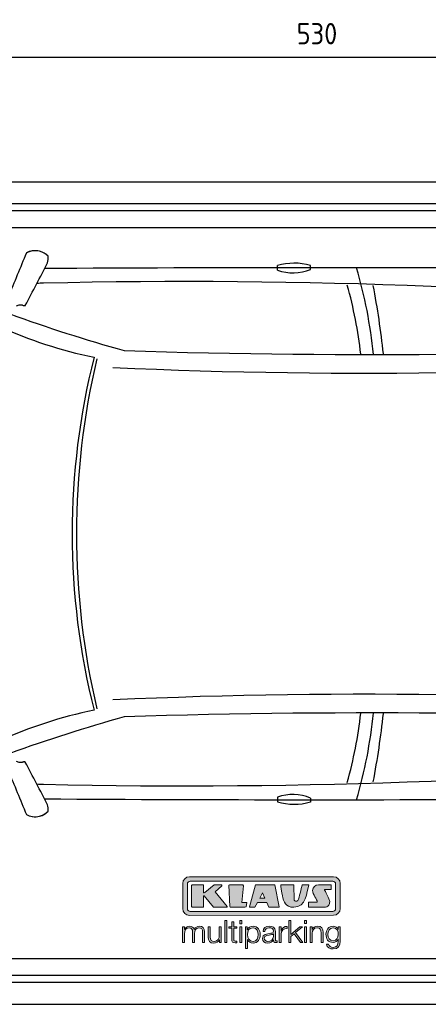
# Model space of a CAD drawing. Header units: millimetres. Extents: x 705 to 7297, y 2478 to 5770.
# Tile 2 of 3: x 2647 to 3988, y 2537 to 5770. Entities that reach past the tile are written whole.
import ezdxf

# ---------------------------------------------------------------- set-up
doc = ezdxf.new("R2010")
doc.units = ezdxf.units.MM
doc.layers.get('0').update_dxf_attribs({"lineweight": 25})
for name, color, linetype, lineweight in [('4', 3, 'Continuous', 25), ('AM_0', 7, 'Continuous', 25), ('Car', 10, 'Continuous', 25)]:
    doc.layers.add(name, color=color, linetype=linetype, lineweight=lineweight)
doc.layers.add('Logo', color=7, linetype='Continuous')
doc.styles.get("Standard").update_dxf_attribs({"font": 'ISOCP.SHX'})
doc.dimstyles.new('GEN-ISO$0', dxfattribs={"dimscale": 20, "dimtxt": 3.5, "dimasz": 2, "dimexe": 2, "dimexo": 1, "dimgap": 1.5, "dimtad": 1, "dimdec": 1, "dimlfac": 0.1, "dimdsep": 46, "dimtxsty": 'Standard', "dimblk": 'PUNKT', "dimcen": 2, "dimclrd": 256, "dimclre": 256, "dimclrt": 2, "dimadec": 0, "dimazin": 0, "dimtp": 0.1, "dimtm": 0.1, "dimtfac": 0.71, "dimtdec": 1, "dimtmove": 2, "dimatfit": 3, "dimldrblk": 'PUNKT', "dimfxl": 1, "dimtolj": 1, "dimarcsym": 0})

# ---------------------------------------------------------------- blocks, each defined once
blk = doc.blocks.new('PUNKT')
at = {"layer": '4', "color": 0, "linetype": 'ByBlock'}
blk.add_line((-0.5, 0), (-1, 0), dxfattribs=at)
at = {"layer": '4', "color": 0, "linetype": 'ByBlock', "const_width": 0.5}
blk.add_lwpolyline([(-0.25, 0, 1), (0.25, 0, 1)], format="xyb", close=True, dxfattribs=at)
blk = doc.blocks.new('*D5')
at = {"layer": '4', "lineweight": -2, "transparency": 16777216}
for p, q in [((972.8, 5207.3), (972.8, 5686.9)), ((6272.8, 5207.3), (6272.8, 5686.9)), ((1012.8, 5646.9), (6232.8, 5646.9))]:
    blk.add_line(p, q, dxfattribs=at)
at = {"layer": 'DEFPOINTS', "color": 0, "transparency": 16777216}
for p in [(6272.8, 5646.9), (972.8, 5187.3), (6272.8, 5187.3)]:
    blk.add_point(p, dxfattribs=at)
at = {"layer": '4', "lineweight": -2, "transparency": 16777216, "xscale": 40, "yscale": 40, "zscale": 40, "rotation": 180}
blk.add_blockref('PUNKT', (972.8, 5646.9), dxfattribs=at)
at = {"layer": '4', "lineweight": -2, "transparency": 16777216, "xscale": 40, "yscale": 40, "zscale": 40}
blk.add_blockref('PUNKT', (6272.8, 5646.9), dxfattribs=at)
at = {"layer": '4', "color": 2, "transparency": 16777216, "insert": (3622.8, 5723.9), "char_height": 70, "attachment_point": 5}
blk.add_mtext('\\A1;530', dxfattribs=at)
blk = doc.blocks.new('KLAUS')
at = {"layer": 'Logo', "true_color": 0x7b7b7a}
h = blk.add_hatch(color=8, dxfattribs=at)
h.dxf.hatch_style = 2
edge = h.paths.add_edge_path()
edge.add_spline(control_points=[(3.6, 29.09), (2.88, 29.09), (2.3, 28.51), (2.3, 27.8), (2.3, 27.8), (2.3, 16.11), (2.3, 16.11), (2.3, 15.39), (2.88, 14.81), (3.6, 14.81), (3.6, 14.81), (71.16, 14.81), (71.16, 14.81), (71.88, 14.81), (72.46, 15.39), (72.46, 16.11), (72.46, 16.11), (72.46, 27.8), (72.46, 27.8), (72.46, 28.51), (71.88, 29.09), (71.16, 29.09), (71.16, 29.09), (3.6, 29.09), (3.6, 29.09), (3.6, 29.09), (3.6, 29.09), (3.6, 29.09)], knot_values=[0, 0, 0, 0, 1, 1, 1, 2, 2, 2, 3, 3, 3, 4, 4, 4, 5, 5, 5, 6, 6, 6, 7, 7, 7, 8, 8, 8, 9, 9, 9, 9], degree=3, periodic=0)
edge = h.paths.add_edge_path()
edge.add_spline(control_points=[(3.35, 31.23), (3.35, 31.23), (71.47, 31.23), (71.47, 31.23), (73.26, 31.23), (74.71, 29.77), (74.71, 27.99), (74.71, 27.99), (74.71, 16.17), (74.71, 16.17), (74.71, 14.38), (73.26, 12.93), (71.47, 12.93), (71.47, 12.93), (3.35, 12.93), (3.35, 12.93), (1.56, 12.93), (0.11, 14.38), (0.11, 16.17), (0.11, 16.17), (0.11, 27.99), (0.11, 27.99), (0.11, 29.77), (1.56, 31.23), (3.35, 31.23), (3.35, 31.23), (3.35, 31.23), (3.35, 31.23)], knot_values=[0, 0, 0, 0, 1, 1, 1, 2, 2, 2, 3, 3, 3, 4, 4, 4, 5, 5, 5, 6, 6, 6, 7, 7, 7, 8, 8, 8, 9, 9, 9, 9], degree=3, periodic=0)
h = blk.add_hatch(color=8, dxfattribs=at)
h.dxf.hatch_style = 2
edge = h.paths.add_edge_path()
edge.add_spline(control_points=[(4.5, 27.33), (4.5, 27.33), (9.7, 27.33), (9.7, 27.33), (9.84, 27.33), (9.96, 27.22), (9.96, 27.08), (9.96, 27.08), (9.96, 23.69), (9.96, 23.69), (9.96, 23.69), (9.94, 23.64), (10.04, 23.59), (10.14, 23.53), (10.2, 23.57), (10.2, 23.57), (10.2, 23.57), (10.51, 23.75), (10.51, 23.75), (10.51, 23.75), (14.94, 27.33), (14.94, 27.33), (14.94, 27.33), (18.41, 27.33), (18.41, 27.33), (18.41, 27.33), (18.49, 27.33), (18.56, 27.2), (18.65, 27.04), (18.53, 26.91), (18.53, 26.91), (18.53, 26.91), (15.49, 24.11), (15.49, 24.11), (15.49, 24.11), (21.14, 17.06), (21.14, 17.06), (21.14, 17.06), (21.13, 16.91), (21.13, 16.91), (21.08, 16.84), (20.99, 16.82), (20.99, 16.82), (20.99, 16.82), (14.7, 16.82), (14.7, 16.82), (14.7, 16.82), (10.26, 22.17), (10.26, 22.17), (10.26, 22.17), (10.19, 22.24), (10.08, 22.21), (9.97, 22.18), (9.96, 22.11), (9.96, 22.11), (9.96, 22.11), (9.96, 17.08), (9.96, 17.08), (9.96, 16.94), (9.84, 16.82), (9.7, 16.82), (9.7, 16.82), (4.5, 16.82), (4.5, 16.82), (4.36, 16.82), (4.25, 16.94), (4.25, 17.08), (4.25, 17.08), (4.25, 27.08), (4.25, 27.08), (4.25, 27.22), (4.36, 27.33), (4.5, 27.33), (4.5, 27.33), (4.5, 27.33), (4.5, 27.33)], knot_values=[0, 0, 0, 0, 1, 1, 1, 2, 2, 2, 3, 3, 3, 4, 4, 4, 5, 5, 5, 6, 6, 6, 7, 7, 7, 8, 8, 8, 9, 9, 9, 10, 10, 10, 11, 11, 11, 12, 12, 12, 13, 13, 13, 14, 14, 14, 15, 15, 15, 16, 16, 16, 17, 17, 17, 18, 18, 18, 19, 19, 19, 20, 20, 20, 21, 21, 21, 22, 22, 22, 23, 23, 23, 24, 24, 24, 25, 25, 25, 25], degree=3, periodic=0)
h = blk.add_hatch(color=8, dxfattribs=at)
h.dxf.hatch_style = 2
h.paths.add_polyline_path([(22.42, 17.06), (21.97, 27.15), (22.24, 27.33), (28.55, 27.33), (28.86, 26.97), (28.01, 19.08), (30.26, 19.07), (30.44, 18.95), (30.08, 16.95), (29.49, 16.82), (22.6, 16.82)])
h = blk.add_hatch(color=8, dxfattribs=at)
h.paths.add_polyline_path([(36.52, 21.01), (38.93, 21.01), (37.87, 23.57)])
h.paths.add_polyline_path([(34.52, 27.33), (43.65, 27.33), (45.76, 16.94), (45.57, 16.82), (40.83, 16.82), (39.89, 18.95), (35.42, 18.95), (34.27, 16.82), (31.78, 16.82), (31.66, 17)])
h = blk.add_hatch(color=8, dxfattribs=at)
h.dxf.hatch_style = 2
edge = h.paths.add_edge_path()
edge.add_spline(control_points=[(52.69, 27.32), (52.69, 27.32), (52.88, 20.14), (52.88, 20.14), (53.01, 19.89), (53.2, 19.77), (53.43, 19.71), (53.91, 19.59), (54.43, 19.57), (54.64, 20.03), (55.23, 21.34), (56.27, 25.45), (56.6, 27.33), (56.6, 27.33), (59.77, 27.33), (59.77, 27.33), (58.77, 23.9), (58.56, 16.82), (52.63, 16.76), (48.72, 16.72), (48.01, 19.35), (47.27, 22.24), (46.89, 23.68), (46.54, 27.33), (46.54, 27.33), (46.54, 27.33), (52.69, 27.32), (52.69, 27.32), (52.69, 27.32), (52.69, 27.32), (52.69, 27.32)], knot_values=[0, 0, 0, 0, 1, 1, 1, 2, 2, 2, 3, 3, 3, 4, 4, 4, 5, 5, 5, 6, 6, 6, 7, 7, 7, 8, 8, 8, 9, 9, 9, 10, 10, 10, 10], degree=3, periodic=0)
h = blk.add_hatch(color=8, dxfattribs=at)
h.dxf.hatch_style = 2
edge = h.paths.add_edge_path()
edge.add_spline(control_points=[(64.46, 27.33), (64.46, 27.33), (70.31, 27.33), (70.31, 27.33), (70.31, 26.52), (70.31, 26.02), (70.31, 25.12), (70.31, 25.12), (67.3, 25.12), (67.3, 25.12), (67.24, 25.04), (67.25, 25.11), (67.25, 24.91), (67.25, 24.88), (69.73, 20.38), (69.73, 19.57), (69.73, 16.4), (67.22, 16.81), (65.9, 16.82), (65.9, 16.82), (59.59, 16.82), (59.59, 16.82), (59.59, 17.76), (59.59, 18.23), (59.59, 19.14), (59.59, 19.14), (63.75, 19.14), (63.75, 19.14), (63.82, 19.22), (63.81, 19.11), (63.81, 19.31), (63.81, 20.32), (61.58, 23.06), (61.58, 24.63), (61.58, 26.33), (62.83, 27.34), (64.46, 27.33), (64.46, 27.33), (64.46, 27.33), (64.46, 27.33)], knot_values=[0, 0, 0, 0, 1, 1, 1, 2, 2, 2, 3, 3, 3, 4, 4, 4, 5, 5, 5, 6, 6, 6, 7, 7, 7, 8, 8, 8, 9, 9, 9, 10, 10, 10, 11, 11, 11, 12, 12, 12, 13, 13, 13, 13], degree=3, periodic=0)
at = {"layer": 'Logo', "true_color": 0xef7c00}
h = blk.add_hatch(color=30, dxfattribs=at)
h.dxf.hatch_style = 2
h.paths.add_polyline_path([(20.07, 0), (20.99, 0), (20.99, 10.45), (20.07, 10.45)])
h = blk.add_hatch(color=30, dxfattribs=at)
h.dxf.hatch_style = 2
edge = h.paths.add_edge_path()
edge.add_spline(control_points=[(24.22, 9.82), (24.22, 9.82), (23.3, 9.82), (23.3, 9.82), (23.3, 9.82), (23.3, 7.55), (23.3, 7.55), (23.3, 7.55), (21.98, 7.55), (21.98, 7.55), (21.98, 7.55), (21.98, 6.78), (21.98, 6.78), (21.98, 6.78), (23.3, 6.78), (23.3, 6.78), (23.3, 6.78), (23.3, 1.61), (23.3, 1.61), (23.28, 0.32), (23.71, -0.09), (24.94, -0.09), (25.22, -0.09), (25.48, -0.06), (25.76, -0.06), (25.76, -0.06), (25.76, 0.73), (25.76, 0.73), (25.5, 0.7), (25.23, 0.69), (24.97, 0.69), (24.31, 0.73), (24.22, 1.08), (24.22, 1.68), (24.22, 1.68), (24.22, 6.78), (24.22, 6.78), (24.22, 6.78), (25.76, 6.78), (25.76, 6.78), (25.76, 6.78), (25.76, 7.55), (25.76, 7.55), (25.76, 7.55), (24.22, 7.55), (24.22, 7.55), (24.22, 7.55), (24.22, 9.82), (24.22, 9.82), (24.22, 9.82), (24.22, 9.82), (24.22, 9.82)], knot_values=[0, 0, 0, 0, 1, 1, 1, 2, 2, 2, 3, 3, 3, 4, 4, 4, 5, 5, 5, 6, 6, 6, 7, 7, 7, 8, 8, 8, 9, 9, 9, 10, 10, 10, 11, 11, 11, 12, 12, 12, 13, 13, 13, 14, 14, 14, 15, 15, 15, 16, 16, 16, 17, 17, 17, 17], degree=3, periodic=0)
h = blk.add_hatch(color=30, dxfattribs=at)
h.paths.add_polyline_path([(27.1, 0), (28.03, 0), (28.03, 7.55), (27.1, 7.55)])
h.paths.add_polyline_path([(27.1, 8.98), (28.03, 8.98), (28.03, 10.45), (27.1, 10.45)])
h = blk.add_hatch(color=30, dxfattribs=at)
h.dxf.hatch_style = 2
h.paths.add_polyline_path([(50.4, 0), (51.32, 0), (51.32, 2.87), (52.82, 4.11), (55.8, 0), (56.96, 0), (53.52, 4.76), (56.74, 7.55), (55.51, 7.55), (51.32, 3.89), (51.32, 10.45), (50.4, 10.45)])
h = blk.add_hatch(color=30, dxfattribs=at)
h.paths.add_polyline_path([(57.74, 0), (58.66, 0), (58.66, 7.55), (57.74, 7.55)])
h.paths.add_polyline_path([(57.74, 8.98), (58.66, 8.98), (58.66, 10.45), (57.74, 10.45)])
h = blk.add_hatch(color=30, dxfattribs=at)
h.dxf.hatch_style = 2
edge = h.paths.add_edge_path()
edge.add_spline(control_points=[(0, 0), (0, 0), (0.92, 0), (0.92, 0), (0.92, 0), (0.92, 4.22), (0.92, 4.22), (0.94, 5.8), (1.58, 7), (3.18, 7), (4.35, 7), (4.77, 6.15), (4.76, 5.12), (4.76, 5.12), (4.76, 0), (4.76, 0), (4.76, 0), (5.68, 0), (5.68, 0), (5.68, 0), (5.68, 4.27), (5.68, 4.27), (5.68, 5.68), (6.14, 7), (7.73, 7), (9.05, 7), (9.52, 6.32), (9.52, 5.08), (9.52, 5.08), (9.52, 0), (9.52, 0), (9.52, 0), (10.44, 0), (10.44, 0), (10.44, 0), (10.44, 5.12), (10.44, 5.12), (10.44, 6.91), (9.59, 7.77), (7.94, 7.77), (6.94, 7.77), (5.99, 7.29), (5.54, 6.3), (5.26, 7.29), (4.36, 7.77), (3.37, 7.77), (2.17, 7.77), (1.38, 7.19), (0.89, 6.28), (0.89, 6.28), (0.85, 6.28), (0.85, 6.28), (0.85, 6.28), (0.85, 7.55), (0.85, 7.55), (0.85, 7.55), (0, 7.55), (0, 7.55), (0, 7.55), (0, 0), (0, 0), (0, 0), (0, 0), (0, 0)], knot_values=[0, 0, 0, 0, 1, 1, 1, 2, 2, 2, 3, 3, 3, 4, 4, 4, 5, 5, 5, 6, 6, 6, 7, 7, 7, 8, 8, 8, 9, 9, 9, 10, 10, 10, 11, 11, 11, 12, 12, 12, 13, 13, 13, 14, 14, 14, 15, 15, 15, 16, 16, 16, 17, 17, 17, 18, 18, 18, 19, 19, 19, 20, 20, 20, 21, 21, 21, 21], degree=3, periodic=0)
h = blk.add_hatch(color=30, dxfattribs=at)
h.dxf.hatch_style = 2
edge = h.paths.add_edge_path()
edge.add_spline(control_points=[(18.31, 7.55), (18.31, 7.55), (17.39, 7.55), (17.39, 7.55), (17.39, 7.55), (17.39, 3.59), (17.39, 3.59), (17.39, 2.05), (16.7, 0.56), (15.12, 0.56), (13.66, 0.56), (13.15, 1.27), (13.1, 2.64), (13.1, 2.64), (13.1, 7.55), (13.1, 7.55), (13.1, 7.55), (12.18, 7.55), (12.18, 7.55), (12.18, 7.55), (12.18, 2.65), (12.18, 2.65), (12.18, 0.89), (12.93, -0.22), (14.83, -0.22), (15.96, -0.22), (16.95, 0.35), (17.44, 1.36), (17.44, 1.36), (17.47, 1.36), (17.47, 1.36), (17.47, 1.36), (17.47, 0), (17.47, 0), (17.47, 0), (18.31, 0), (18.31, 0), (18.31, 0), (18.31, 7.55), (18.31, 7.55), (18.31, 7.55), (18.31, 7.55), (18.31, 7.55)], knot_values=[0, 0, 0, 0, 1, 1, 1, 2, 2, 2, 3, 3, 3, 4, 4, 4, 5, 5, 5, 6, 6, 6, 7, 7, 7, 8, 8, 8, 9, 9, 9, 10, 10, 10, 11, 11, 11, 12, 12, 12, 13, 13, 13, 14, 14, 14, 14], degree=3, periodic=0)
h = blk.add_hatch(color=30, dxfattribs=at)
edge = h.paths.add_edge_path()
edge.add_spline(control_points=[(35.84, 3.78), (35.84, 2.21), (35.12, 0.56), (33.37, 0.56), (31.4, 0.56), (30.72, 2.21), (30.72, 3.78), (30.72, 5.49), (31.33, 7), (33.37, 7), (35.12, 7), (35.84, 5.34), (35.84, 3.78), (35.84, 3.78), (35.84, 3.78), (35.84, 3.78)], knot_values=[0, 0, 0, 0, 1, 1, 1, 2, 2, 2, 3, 3, 3, 4, 4, 4, 5, 5, 5, 5], degree=3, periodic=0)
edge = h.paths.add_edge_path()
edge.add_spline(control_points=[(29.79, -2.8), (29.79, -2.8), (30.72, -2.8), (30.72, -2.8), (30.72, -2.8), (30.72, 1.43), (30.72, 1.43), (30.72, 1.43), (30.74, 1.43), (30.74, 1.43), (31.14, 0.35), (32.24, -0.22), (33.37, -0.22), (35.66, -0.22), (36.76, 1.64), (36.76, 3.78), (36.76, 5.91), (35.66, 7.77), (33.37, 7.77), (32.15, 7.77), (31.1, 7.14), (30.67, 6.12), (30.67, 6.12), (30.64, 6.12), (30.64, 6.12), (30.64, 6.12), (30.64, 7.55), (30.64, 7.55), (30.64, 7.55), (29.79, 7.55), (29.79, 7.55), (29.79, 7.55), (29.79, -2.8), (29.79, -2.8), (29.79, -2.8), (29.79, -2.8), (29.79, -2.8)], knot_values=[0, 0, 0, 0, 1, 1, 1, 2, 2, 2, 3, 3, 3, 4, 4, 4, 5, 5, 5, 6, 6, 6, 7, 7, 7, 8, 8, 8, 9, 9, 9, 10, 10, 10, 11, 11, 11, 12, 12, 12, 12], degree=3, periodic=0)
h = blk.add_hatch(color=30, dxfattribs=at)
edge = h.paths.add_edge_path()
edge.add_spline(control_points=[(43.03, 2.93), (43.04, 1.45), (41.8, 0.56), (40.39, 0.56), (39.53, 0.56), (38.71, 1.13), (38.71, 2.05), (38.71, 3.53), (40.66, 3.51), (42.22, 3.79), (42.47, 3.84), (42.88, 3.91), (43, 4.13), (43, 4.13), (43.03, 4.13), (43.03, 4.13), (43.03, 4.13), (43.03, 2.93), (43.03, 2.93), (43.03, 2.93), (43.03, 2.93), (43.03, 2.93)], knot_values=[0, 0, 0, 0, 1, 1, 1, 2, 2, 2, 3, 3, 3, 4, 4, 4, 5, 5, 5, 6, 6, 6, 7, 7, 7, 7], degree=3, periodic=0)
edge = h.paths.add_edge_path()
edge.add_spline(control_points=[(39.03, 5.24), (39.06, 6.47), (39.91, 7), (41.05, 7), (42.14, 7), (43.03, 6.69), (43.03, 5.45), (43.03, 4.61), (42.6, 4.51), (41.84, 4.42), (39.85, 4.19), (37.79, 4.11), (37.79, 1.99), (37.79, 0.47), (38.93, -0.22), (40.32, -0.22), (41.77, -0.22), (42.43, 0.34), (43.07, 1.32), (43.07, 1.32), (43.1, 1.32), (43.1, 1.32), (43.1, 0.53), (43.25, 0), (44.19, 0), (44.43, 0), (44.58, 0.01), (44.79, 0.06), (44.79, 0.06), (44.79, 0.83), (44.79, 0.83), (44.71, 0.81), (44.6, 0.78), (44.49, 0.78), (44.13, 0.78), (43.95, 0.98), (43.95, 1.33), (43.95, 1.33), (43.95, 5.34), (43.95, 5.34), (43.95, 7.36), (42.5, 7.77), (41.17, 7.77), (39.44, 7.77), (38.2, 7.01), (38.11, 5.24), (38.11, 5.24), (39.03, 5.24), (39.03, 5.24), (39.03, 5.24), (39.03, 5.24), (39.03, 5.24)], knot_values=[0, 0, 0, 0, 1, 1, 1, 2, 2, 2, 3, 3, 3, 4, 4, 4, 5, 5, 5, 6, 6, 6, 7, 7, 7, 8, 8, 8, 9, 9, 9, 10, 10, 10, 11, 11, 11, 12, 12, 12, 13, 13, 13, 14, 14, 14, 15, 15, 15, 16, 16, 16, 17, 17, 17, 17], degree=3, periodic=0)
h = blk.add_hatch(color=30, dxfattribs=at)
h.dxf.hatch_style = 2
edge = h.paths.add_edge_path()
edge.add_spline(control_points=[(45.79, 0), (45.79, 0), (46.71, 0), (46.71, 0), (46.71, 0), (46.71, 4.03), (46.71, 4.03), (46.71, 5.59), (47.85, 6.82), (49.52, 6.73), (49.52, 6.73), (49.52, 7.66), (49.52, 7.66), (48.16, 7.72), (47.14, 7), (46.67, 5.78), (46.67, 5.78), (46.64, 5.78), (46.64, 5.78), (46.64, 5.78), (46.64, 7.55), (46.64, 7.55), (46.64, 7.55), (45.79, 7.55), (45.79, 7.55), (45.79, 7.55), (45.79, 0), (45.79, 0), (45.79, 0), (45.79, 0), (45.79, 0)], knot_values=[0, 0, 0, 0, 1, 1, 1, 2, 2, 2, 3, 3, 3, 4, 4, 4, 5, 5, 5, 6, 6, 6, 7, 7, 7, 8, 8, 8, 9, 9, 9, 10, 10, 10, 10], degree=3, periodic=0)
h = blk.add_hatch(color=30, dxfattribs=at)
h.dxf.hatch_style = 2
edge = h.paths.add_edge_path()
edge.add_spline(control_points=[(60.41, 0), (60.41, 0), (61.33, 0), (61.33, 0), (61.33, 0), (61.33, 4.41), (61.33, 4.41), (61.36, 5.89), (62.24, 7), (63.7, 7), (65.2, 7), (65.62, 6.02), (65.62, 4.71), (65.62, 4.71), (65.62, 0), (65.62, 0), (65.62, 0), (66.54, 0), (66.54, 0), (66.54, 0), (66.54, 4.86), (66.54, 4.86), (66.54, 6.66), (65.9, 7.77), (63.78, 7.77), (62.71, 7.77), (61.7, 7.16), (61.36, 6.25), (61.36, 6.25), (61.33, 6.25), (61.33, 6.25), (61.33, 6.25), (61.33, 7.55), (61.33, 7.55), (61.33, 7.55), (60.41, 7.55), (60.41, 7.55), (60.41, 7.55), (60.41, 0), (60.41, 0), (60.41, 0), (60.41, 0), (60.41, 0)], knot_values=[0, 0, 0, 0, 1, 1, 1, 2, 2, 2, 3, 3, 3, 4, 4, 4, 5, 5, 5, 6, 6, 6, 7, 7, 7, 8, 8, 8, 9, 9, 9, 10, 10, 10, 11, 11, 11, 12, 12, 12, 13, 13, 13, 14, 14, 14, 14], degree=3, periodic=0)
h = blk.add_hatch(color=30, dxfattribs=at)
edge = h.paths.add_edge_path()
edge.add_spline(control_points=[(71.32, 0.86), (69.62, 0.86), (68.83, 2.34), (68.83, 3.86), (68.83, 5.43), (69.56, 7), (71.32, 7), (73.06, 7), (73.75, 5.34), (73.75, 3.86), (73.75, 2.33), (72.91, 0.86), (71.32, 0.86), (71.32, 0.86), (71.32, 0.86), (71.32, 0.86)], knot_values=[0, 0, 0, 0, 1, 1, 1, 2, 2, 2, 3, 3, 3, 4, 4, 4, 5, 5, 5, 5], degree=3, periodic=0)
edge = h.paths.add_edge_path()
edge.add_spline(control_points=[(74.67, 7.55), (74.67, 7.55), (73.75, 7.55), (73.75, 7.55), (73.75, 7.55), (73.75, 6.25), (73.75, 6.25), (73.75, 6.25), (73.72, 6.25), (73.72, 6.25), (73.35, 7.09), (72.41, 7.77), (71.32, 7.77), (69.13, 7.77), (67.9, 6.05), (67.9, 3.97), (67.9, 1.82), (68.9, 0.09), (71.32, 0.09), (72.4, 0.09), (73.29, 0.72), (73.72, 1.64), (73.72, 1.64), (73.75, 1.64), (73.75, 1.64), (73.75, 1.64), (73.75, 0.61), (73.75, 0.61), (73.75, -1.23), (73.01, -2.24), (71.32, -2.24), (70.29, -2.24), (69.31, -1.85), (69.1, -0.73), (69.1, -0.73), (68.18, -0.73), (68.18, -0.73), (68.31, -2.34), (69.81, -3.02), (71.32, -3.02), (73.79, -3.02), (74.65, -1.64), (74.67, 0.61), (74.67, 0.61), (74.67, 7.55), (74.67, 7.55), (74.67, 7.55), (74.67, 7.55), (74.67, 7.55)], knot_values=[0, 0, 0, 0, 1, 1, 1, 2, 2, 2, 3, 3, 3, 4, 4, 4, 5, 5, 5, 6, 6, 6, 7, 7, 7, 8, 8, 8, 9, 9, 9, 10, 10, 10, 11, 11, 11, 12, 12, 12, 13, 13, 13, 14, 14, 14, 15, 15, 15, 16, 16, 16, 16], degree=3, periodic=0)
at = {"layer": 'Logo', "lineweight": 0}
for points in [[(22.42, 17.06), (21.97, 27.15), (22.24, 27.33), (28.55, 27.33), (28.86, 26.97), (28.01, 19.08), (30.26, 19.07), (30.44, 18.95), (30.08, 16.95), (29.49, 16.82), (22.6, 16.82), (22.42, 17.06), (22.42, 17.06)], [(34.52, 27.33), (43.65, 27.33), (45.76, 16.94), (45.57, 16.82), (40.83, 16.82), (39.89, 18.95), (35.42, 18.95), (34.27, 16.82), (31.78, 16.82), (31.66, 17), (34.52, 27.33), (34.52, 27.33)], [(36.52, 21.01), (38.93, 21.01), (37.87, 23.57), (36.52, 21.01), (36.52, 21.01)], [(20.07, 0), (20.99, 0), (20.99, 10.45), (20.07, 10.45), (20.07, 0), (20.07, 0)], [(27.1, 8.98), (28.03, 8.98), (28.03, 10.45), (27.1, 10.45), (27.1, 8.98), (27.1, 8.98)], [(50.4, 0), (51.32, 0), (51.32, 2.87), (52.82, 4.11), (55.8, 0), (56.96, 0), (53.52, 4.76), (56.74, 7.55), (55.51, 7.55), (51.32, 3.89), (51.32, 10.45), (50.4, 10.45), (50.4, 0), (50.4, 0)], [(57.74, 8.98), (58.66, 8.98), (58.66, 10.45), (57.74, 10.45), (57.74, 8.98), (57.74, 8.98)], [(27.1, 0), (28.03, 0), (28.03, 7.55), (27.1, 7.55), (27.1, 0), (27.1, 0)], [(57.74, 0), (58.66, 0), (58.66, 7.55), (57.74, 7.55), (57.74, 0), (57.74, 0)]]:
    blk.add_lwpolyline(points, dxfattribs=at)
for points, knots in [([(3.35, 31.23), (3.35, 31.23), (71.47, 31.23), (71.47, 31.23), (73.26, 31.23), (74.71, 29.77), (74.71, 27.99), (74.71, 27.99), (74.71, 16.17), (74.71, 16.17), (74.71, 14.38), (73.26, 12.93), (71.47, 12.93), (71.47, 12.93), (3.35, 12.93), (3.35, 12.93), (1.56, 12.93), (0.11, 14.38), (0.11, 16.17), (0.11, 16.17), (0.11, 27.99), (0.11, 27.99), (0.11, 29.77), (1.56, 31.23), (3.35, 31.23), (3.35, 31.23), (3.35, 31.23), (3.35, 31.23)], [0, 0, 0, 0, 1, 1, 1, 2, 2, 2, 3, 3, 3, 4, 4, 4, 5, 5, 5, 6, 6, 6, 7, 7, 7, 8, 8, 8, 9, 9, 9, 9]), ([(3.6, 29.09), (2.88, 29.09), (2.3, 28.51), (2.3, 27.8), (2.3, 27.8), (2.3, 16.11), (2.3, 16.11), (2.3, 15.39), (2.88, 14.81), (3.6, 14.81), (3.6, 14.81), (71.16, 14.81), (71.16, 14.81), (71.88, 14.81), (72.46, 15.39), (72.46, 16.11), (72.46, 16.11), (72.46, 27.8), (72.46, 27.8), (72.46, 28.51), (71.88, 29.09), (71.16, 29.09), (71.16, 29.09), (3.6, 29.09), (3.6, 29.09), (3.6, 29.09), (3.6, 29.09), (3.6, 29.09)], [0, 0, 0, 0, 1, 1, 1, 2, 2, 2, 3, 3, 3, 4, 4, 4, 5, 5, 5, 6, 6, 6, 7, 7, 7, 8, 8, 8, 9, 9, 9, 9]), ([(4.5, 27.33), (4.5, 27.33), (9.7, 27.33), (9.7, 27.33), (9.84, 27.33), (9.96, 27.22), (9.96, 27.08), (9.96, 27.08), (9.96, 23.69), (9.96, 23.69), (9.96, 23.69), (9.94, 23.64), (10.04, 23.59), (10.14, 23.53), (10.2, 23.57), (10.2, 23.57), (10.2, 23.57), (10.51, 23.75), (10.51, 23.75), (10.51, 23.75), (14.94, 27.33), (14.94, 27.33), (14.94, 27.33), (18.41, 27.33), (18.41, 27.33), (18.41, 27.33), (18.49, 27.33), (18.56, 27.2), (18.65, 27.04), (18.53, 26.91), (18.53, 26.91), (18.53, 26.91), (15.49, 24.11), (15.49, 24.11), (15.49, 24.11), (21.14, 17.06), (21.14, 17.06), (21.14, 17.06), (21.13, 16.91), (21.13, 16.91), (21.08, 16.84), (20.99, 16.82), (20.99, 16.82), (20.99, 16.82), (14.7, 16.82), (14.7, 16.82), (14.7, 16.82), (10.26, 22.17), (10.26, 22.17), (10.26, 22.17), (10.19, 22.24), (10.08, 22.21), (9.97, 22.18), (9.96, 22.11), (9.96, 22.11), (9.96, 22.11), (9.96, 17.08), (9.96, 17.08), (9.96, 16.94), (9.84, 16.82), (9.7, 16.82), (9.7, 16.82), (4.5, 16.82), (4.5, 16.82), (4.36, 16.82), (4.25, 16.94), (4.25, 17.08), (4.25, 17.08), (4.25, 27.08), (4.25, 27.08), (4.25, 27.22), (4.36, 27.33), (4.5, 27.33), (4.5, 27.33), (4.5, 27.33), (4.5, 27.33)], [0, 0, 0, 0, 1, 1, 1, 2, 2, 2, 3, 3, 3, 4, 4, 4, 5, 5, 5, 6, 6, 6, 7, 7, 7, 8, 8, 8, 9, 9, 9, 10, 10, 10, 11, 11, 11, 12, 12, 12, 13, 13, 13, 14, 14, 14, 15, 15, 15, 16, 16, 16, 17, 17, 17, 18, 18, 18, 19, 19, 19, 20, 20, 20, 21, 21, 21, 22, 22, 22, 23, 23, 23, 24, 24, 24, 25, 25, 25, 25]), ([(52.69, 27.32), (52.69, 27.32), (52.88, 20.14), (52.88, 20.14), (53.01, 19.89), (53.2, 19.77), (53.43, 19.71), (53.91, 19.59), (54.43, 19.57), (54.64, 20.03), (55.23, 21.34), (56.27, 25.45), (56.6, 27.33), (56.6, 27.33), (59.77, 27.33), (59.77, 27.33), (58.77, 23.9), (58.56, 16.82), (52.63, 16.76), (48.72, 16.72), (48.01, 19.35), (47.27, 22.24), (46.89, 23.68), (46.54, 27.33), (46.54, 27.33), (46.54, 27.33), (52.69, 27.32), (52.69, 27.32), (52.69, 27.32), (52.69, 27.32), (52.69, 27.32)], [0, 0, 0, 0, 1, 1, 1, 2, 2, 2, 3, 3, 3, 4, 4, 4, 5, 5, 5, 6, 6, 6, 7, 7, 7, 8, 8, 8, 9, 9, 9, 10, 10, 10, 10]), ([(64.46, 27.33), (64.46, 27.33), (70.31, 27.33), (70.31, 27.33), (70.31, 26.52), (70.31, 26.02), (70.31, 25.12), (70.31, 25.12), (67.3, 25.12), (67.3, 25.12), (67.24, 25.04), (67.25, 25.11), (67.25, 24.91), (67.25, 24.88), (69.73, 20.38), (69.73, 19.57), (69.73, 16.4), (67.22, 16.81), (65.9, 16.82), (65.9, 16.82), (59.59, 16.82), (59.59, 16.82), (59.59, 17.76), (59.59, 18.23), (59.59, 19.14), (59.59, 19.14), (63.75, 19.14), (63.75, 19.14), (63.82, 19.22), (63.81, 19.11), (63.81, 19.31), (63.81, 20.32), (61.58, 23.06), (61.58, 24.63), (61.58, 26.33), (62.83, 27.34), (64.46, 27.33), (64.46, 27.33), (64.46, 27.33), (64.46, 27.33)], [0, 0, 0, 0, 1, 1, 1, 2, 2, 2, 3, 3, 3, 4, 4, 4, 5, 5, 5, 6, 6, 6, 7, 7, 7, 8, 8, 8, 9, 9, 9, 10, 10, 10, 11, 11, 11, 12, 12, 12, 13, 13, 13, 13]), ([(24.22, 9.82), (24.22, 9.82), (23.3, 9.82), (23.3, 9.82), (23.3, 9.82), (23.3, 7.55), (23.3, 7.55), (23.3, 7.55), (21.98, 7.55), (21.98, 7.55), (21.98, 7.55), (21.98, 6.78), (21.98, 6.78), (21.98, 6.78), (23.3, 6.78), (23.3, 6.78), (23.3, 6.78), (23.3, 1.61), (23.3, 1.61), (23.28, 0.32), (23.71, -0.09), (24.94, -0.09), (25.22, -0.09), (25.48, -0.06), (25.76, -0.06), (25.76, -0.06), (25.76, 0.73), (25.76, 0.73), (25.5, 0.7), (25.23, 0.69), (24.97, 0.69), (24.31, 0.73), (24.22, 1.08), (24.22, 1.68), (24.22, 1.68), (24.22, 6.78), (24.22, 6.78), (24.22, 6.78), (25.76, 6.78), (25.76, 6.78), (25.76, 6.78), (25.76, 7.55), (25.76, 7.55), (25.76, 7.55), (24.22, 7.55), (24.22, 7.55), (24.22, 7.55), (24.22, 9.82), (24.22, 9.82), (24.22, 9.82), (24.22, 9.82), (24.22, 9.82)], [0, 0, 0, 0, 1, 1, 1, 2, 2, 2, 3, 3, 3, 4, 4, 4, 5, 5, 5, 6, 6, 6, 7, 7, 7, 8, 8, 8, 9, 9, 9, 10, 10, 10, 11, 11, 11, 12, 12, 12, 13, 13, 13, 14, 14, 14, 15, 15, 15, 16, 16, 16, 17, 17, 17, 17]), ([(0, 0), (0, 0), (0.92, 0), (0.92, 0), (0.92, 0), (0.92, 4.22), (0.92, 4.22), (0.94, 5.8), (1.58, 7), (3.18, 7), (4.35, 7), (4.77, 6.15), (4.76, 5.12), (4.76, 5.12), (4.76, 0), (4.76, 0), (4.76, 0), (5.68, 0), (5.68, 0), (5.68, 0), (5.68, 4.27), (5.68, 4.27), (5.68, 5.68), (6.14, 7), (7.73, 7), (9.05, 7), (9.52, 6.32), (9.52, 5.08), (9.52, 5.08), (9.52, 0), (9.52, 0), (9.52, 0), (10.44, 0), (10.44, 0), (10.44, 0), (10.44, 5.12), (10.44, 5.12), (10.44, 6.91), (9.59, 7.77), (7.94, 7.77), (6.94, 7.77), (5.99, 7.29), (5.54, 6.3), (5.26, 7.29), (4.36, 7.77), (3.37, 7.77), (2.17, 7.77), (1.38, 7.19), (0.89, 6.28), (0.89, 6.28), (0.85, 6.28), (0.85, 6.28), (0.85, 6.28), (0.85, 7.55), (0.85, 7.55), (0.85, 7.55), (0, 7.55), (0, 7.55), (0, 7.55), (0, 0), (0, 0), (0, 0), (0, 0), (0, 0)], [0, 0, 0, 0, 1, 1, 1, 2, 2, 2, 3, 3, 3, 4, 4, 4, 5, 5, 5, 6, 6, 6, 7, 7, 7, 8, 8, 8, 9, 9, 9, 10, 10, 10, 11, 11, 11, 12, 12, 12, 13, 13, 13, 14, 14, 14, 15, 15, 15, 16, 16, 16, 17, 17, 17, 18, 18, 18, 19, 19, 19, 20, 20, 20, 21, 21, 21, 21]), ([(18.31, 7.55), (18.31, 7.55), (17.39, 7.55), (17.39, 7.55), (17.39, 7.55), (17.39, 3.59), (17.39, 3.59), (17.39, 2.05), (16.7, 0.56), (15.12, 0.56), (13.66, 0.56), (13.15, 1.27), (13.1, 2.64), (13.1, 2.64), (13.1, 7.55), (13.1, 7.55), (13.1, 7.55), (12.18, 7.55), (12.18, 7.55), (12.18, 7.55), (12.18, 2.65), (12.18, 2.65), (12.18, 0.89), (12.93, -0.22), (14.83, -0.22), (15.96, -0.22), (16.95, 0.35), (17.44, 1.36), (17.44, 1.36), (17.47, 1.36), (17.47, 1.36), (17.47, 1.36), (17.47, 0), (17.47, 0), (17.47, 0), (18.31, 0), (18.31, 0), (18.31, 0), (18.31, 7.55), (18.31, 7.55), (18.31, 7.55), (18.31, 7.55), (18.31, 7.55)], [0, 0, 0, 0, 1, 1, 1, 2, 2, 2, 3, 3, 3, 4, 4, 4, 5, 5, 5, 6, 6, 6, 7, 7, 7, 8, 8, 8, 9, 9, 9, 10, 10, 10, 11, 11, 11, 12, 12, 12, 13, 13, 13, 14, 14, 14, 14]), ([(29.79, -2.8), (29.79, -2.8), (30.72, -2.8), (30.72, -2.8), (30.72, -2.8), (30.72, 1.43), (30.72, 1.43), (30.72, 1.43), (30.74, 1.43), (30.74, 1.43), (31.14, 0.35), (32.24, -0.22), (33.37, -0.22), (35.66, -0.22), (36.76, 1.64), (36.76, 3.78), (36.76, 5.91), (35.66, 7.77), (33.37, 7.77), (32.15, 7.77), (31.1, 7.14), (30.67, 6.12), (30.67, 6.12), (30.64, 6.12), (30.64, 6.12), (30.64, 6.12), (30.64, 7.55), (30.64, 7.55), (30.64, 7.55), (29.79, 7.55), (29.79, 7.55), (29.79, 7.55), (29.79, -2.8), (29.79, -2.8), (29.79, -2.8), (29.79, -2.8), (29.79, -2.8)], [0, 0, 0, 0, 1, 1, 1, 2, 2, 2, 3, 3, 3, 4, 4, 4, 5, 5, 5, 6, 6, 6, 7, 7, 7, 8, 8, 8, 9, 9, 9, 10, 10, 10, 11, 11, 11, 12, 12, 12, 12]), ([(35.84, 3.78), (35.84, 2.21), (35.12, 0.56), (33.37, 0.56), (31.4, 0.56), (30.72, 2.21), (30.72, 3.78), (30.72, 5.49), (31.33, 7), (33.37, 7), (35.12, 7), (35.84, 5.34), (35.84, 3.78), (35.84, 3.78), (35.84, 3.78), (35.84, 3.78)], [0, 0, 0, 0, 1, 1, 1, 2, 2, 2, 3, 3, 3, 4, 4, 4, 5, 5, 5, 5]), ([(39.03, 5.24), (39.06, 6.47), (39.91, 7), (41.05, 7), (42.14, 7), (43.03, 6.69), (43.03, 5.45), (43.03, 4.61), (42.6, 4.51), (41.84, 4.42), (39.85, 4.19), (37.79, 4.11), (37.79, 1.99), (37.79, 0.47), (38.93, -0.22), (40.32, -0.22), (41.77, -0.22), (42.43, 0.34), (43.07, 1.32), (43.07, 1.32), (43.1, 1.32), (43.1, 1.32), (43.1, 0.53), (43.25, 0), (44.19, 0), (44.43, 0), (44.58, 0.01), (44.79, 0.06), (44.79, 0.06), (44.79, 0.83), (44.79, 0.83), (44.71, 0.81), (44.6, 0.78), (44.49, 0.78), (44.13, 0.78), (43.95, 0.98), (43.95, 1.33), (43.95, 1.33), (43.95, 5.34), (43.95, 5.34), (43.95, 7.36), (42.5, 7.77), (41.17, 7.77), (39.44, 7.77), (38.2, 7.01), (38.11, 5.24), (38.11, 5.24), (39.03, 5.24), (39.03, 5.24), (39.03, 5.24), (39.03, 5.24), (39.03, 5.24)], [0, 0, 0, 0, 1, 1, 1, 2, 2, 2, 3, 3, 3, 4, 4, 4, 5, 5, 5, 6, 6, 6, 7, 7, 7, 8, 8, 8, 9, 9, 9, 10, 10, 10, 11, 11, 11, 12, 12, 12, 13, 13, 13, 14, 14, 14, 15, 15, 15, 16, 16, 16, 17, 17, 17, 17]), ([(45.79, 0), (45.79, 0), (46.71, 0), (46.71, 0), (46.71, 0), (46.71, 4.03), (46.71, 4.03), (46.71, 5.59), (47.85, 6.82), (49.52, 6.73), (49.52, 6.73), (49.52, 7.66), (49.52, 7.66), (48.16, 7.72), (47.14, 7), (46.67, 5.78), (46.67, 5.78), (46.64, 5.78), (46.64, 5.78), (46.64, 5.78), (46.64, 7.55), (46.64, 7.55), (46.64, 7.55), (45.79, 7.55), (45.79, 7.55), (45.79, 7.55), (45.79, 0), (45.79, 0), (45.79, 0), (45.79, 0), (45.79, 0)], [0, 0, 0, 0, 1, 1, 1, 2, 2, 2, 3, 3, 3, 4, 4, 4, 5, 5, 5, 6, 6, 6, 7, 7, 7, 8, 8, 8, 9, 9, 9, 10, 10, 10, 10]), ([(60.41, 0), (60.41, 0), (61.33, 0), (61.33, 0), (61.33, 0), (61.33, 4.41), (61.33, 4.41), (61.36, 5.89), (62.24, 7), (63.7, 7), (65.2, 7), (65.62, 6.02), (65.62, 4.71), (65.62, 4.71), (65.62, 0), (65.62, 0), (65.62, 0), (66.54, 0), (66.54, 0), (66.54, 0), (66.54, 4.86), (66.54, 4.86), (66.54, 6.66), (65.9, 7.77), (63.78, 7.77), (62.71, 7.77), (61.7, 7.16), (61.36, 6.25), (61.36, 6.25), (61.33, 6.25), (61.33, 6.25), (61.33, 6.25), (61.33, 7.55), (61.33, 7.55), (61.33, 7.55), (60.41, 7.55), (60.41, 7.55), (60.41, 7.55), (60.41, 0), (60.41, 0), (60.41, 0), (60.41, 0), (60.41, 0)], [0, 0, 0, 0, 1, 1, 1, 2, 2, 2, 3, 3, 3, 4, 4, 4, 5, 5, 5, 6, 6, 6, 7, 7, 7, 8, 8, 8, 9, 9, 9, 10, 10, 10, 11, 11, 11, 12, 12, 12, 13, 13, 13, 14, 14, 14, 14]), ([(74.67, 7.55), (74.67, 7.55), (73.75, 7.55), (73.75, 7.55), (73.75, 7.55), (73.75, 6.25), (73.75, 6.25), (73.75, 6.25), (73.72, 6.25), (73.72, 6.25), (73.35, 7.09), (72.41, 7.77), (71.32, 7.77), (69.13, 7.77), (67.9, 6.05), (67.9, 3.97), (67.9, 1.82), (68.9, 0.09), (71.32, 0.09), (72.4, 0.09), (73.29, 0.72), (73.72, 1.64), (73.72, 1.64), (73.75, 1.64), (73.75, 1.64), (73.75, 1.64), (73.75, 0.61), (73.75, 0.61), (73.75, -1.23), (73.01, -2.24), (71.32, -2.24), (70.29, -2.24), (69.31, -1.85), (69.1, -0.73), (69.1, -0.73), (68.18, -0.73), (68.18, -0.73), (68.31, -2.34), (69.81, -3.02), (71.32, -3.02), (73.79, -3.02), (74.65, -1.64), (74.67, 0.61), (74.67, 0.61), (74.67, 7.55), (74.67, 7.55), (74.67, 7.55), (74.67, 7.55), (74.67, 7.55)], [0, 0, 0, 0, 1, 1, 1, 2, 2, 2, 3, 3, 3, 4, 4, 4, 5, 5, 5, 6, 6, 6, 7, 7, 7, 8, 8, 8, 9, 9, 9, 10, 10, 10, 11, 11, 11, 12, 12, 12, 13, 13, 13, 14, 14, 14, 15, 15, 15, 16, 16, 16, 16]), ([(71.32, 0.86), (69.62, 0.86), (68.83, 2.34), (68.83, 3.86), (68.83, 5.43), (69.56, 7), (71.32, 7), (73.06, 7), (73.75, 5.34), (73.75, 3.86), (73.75, 2.33), (72.91, 0.86), (71.32, 0.86), (71.32, 0.86), (71.32, 0.86), (71.32, 0.86)], [0, 0, 0, 0, 1, 1, 1, 2, 2, 2, 3, 3, 3, 4, 4, 4, 5, 5, 5, 5]), ([(43.03, 2.93), (43.04, 1.45), (41.8, 0.56), (40.39, 0.56), (39.53, 0.56), (38.71, 1.13), (38.71, 2.05), (38.71, 3.53), (40.66, 3.51), (42.22, 3.79), (42.47, 3.84), (42.88, 3.91), (43, 4.13), (43, 4.13), (43.03, 4.13), (43.03, 4.13), (43.03, 4.13), (43.03, 2.93), (43.03, 2.93), (43.03, 2.93), (43.03, 2.93), (43.03, 2.93)], [0, 0, 0, 0, 1, 1, 1, 2, 2, 2, 3, 3, 3, 4, 4, 4, 5, 5, 5, 6, 6, 6, 7, 7, 7, 7])]:
    blk.add_open_spline(points, degree=3, knots=knots, dxfattribs=at)
blk = doc.blocks.new('Car_drauf')
at = {"layer": 'Car'}
for p, q in [((3450.7, 588.6), (3450.7, 603.6)), ((3559, 591.1), (3558.9, 604.3)), ((3450.7, -1141.7), (3450.7, -1156.7)), ((3559, -1144.3), (3558.9, -1157.4))]:
    blk.add_line(p, q, dxfattribs=at)
for centre, radius, start, end in [((2655.4, 594.2), 58.5, 43.102, 119.1823), ((2655.4, 594.1), 58.5, 98.748, 119.1805), ((2655.4, 594.2), 58.5, 75.1308, 98.7471), ((2655.4, 594.2), 58.5, 43.102, 75.1799), ((14330.2, -4257.9), 12688.9, 157.26865, 157.97435), ((2642.9, 627.6), 55.6, 344.9104, 6.7653), ((2642.9, 627.6), 55.6, 344.9183, 6.7653), ((-87010.6, 47448.4), 101197.5, 332.341895, 332.43135), ((3585.1, -138717.9), 139314.6, 89.672154, 90.369542), ((3506, 415.1), 196.5, 74.2667, 106.3456), ((3501.6, 731.1), 151.3, 250.3544, 292.4138), ((2258.9, 166.4), 1513.6, 5.5303, 16.5127), ((3147.1, -19950.9), 20502.1, 84.18573, 91.29579), ((2680.2, 413.3), 132.7, 88.6201, 98.3839), ((2289.5, 152.2), 1443.5, 6.3829, 15.5723), ((1301.5, 58.5), 2509.7, 5.8377, 11.0234), ((2605.6, 451.9), 21.8, 91.8708, 123.1166), ((2611.2, 377.8), 96.1, 89.9017, 93.7261), ((2611.9, 467), 6.99, 71.8384, 94.9477), ((2652.5, 587.4), 120.1, 251.3995, 253.1351), ((2619.5, 479.7), 7.45, 255.0101, 268.029), ((2618.8, 484.8), 12.6, 272.1676, 291.5149), ((4365.8, 5394.4), 5264.4, 250.0802, 254.3781), ((3130.6, 1697.2), 1422.3, 245.2713, 258.5821), ((3768, 26751.9), 26440.1, 268.22316, 273.01848), ((5158.8, -279.6), 2382.1, 165.8493, 179.928), ((5284.5, -275.1), 2493.1, 166.7115, 180.0338), ((3730.5, 18337.1), 18086.5, 267.40267, 274.66927), ((5158.8, -273.6), 2382.1, 180.072, 194.1507), ((5284.5, -278), 2493.1, 179.9662, 193.2885), ((3730.5, -18890.2), 18086.5, 85.33073, 92.59733), ((3130.6, -2250.3), 1422.3, 101.4179, 114.7287), ((3768, -27305), 26440.1, 86.98152, 91.77684), ((2289.5, -705.4), 1443.5, 344.4277, 353.6171), ((2258.9, -719.6), 1513.6, 343.4873, 354.4697), ((1301.5, -611.6), 2509.7, 348.9766, 354.1623), ((4365.8, -5947.6), 5264.4, 105.6219, 109.9198), ((3147.1, 19397.7), 20502.1, 268.70421, 275.81427), ((2605.6, -1005.1), 21.8, 236.8834, 268.1292), ((2611.2, -931), 96.1, 266.2739, 270.0983), ((2611.9, -1020.1), 6.99, 265.0523, 288.1616), ((2652.5, -1140.6), 120.1, 106.8649, 108.6005), ((2619.5, -1032.8), 7.45, 91.971, 104.9899), ((2618.8, -1038), 12.6, 68.4851, 87.8324), ((-87010.6, -48001.6), 101197.5, 27.56865, 27.658105), ((14330.2, 3704.8), 12688.9, 202.02565, 202.73135), ((2680.2, -966.5), 132.7, 261.6161, 271.3799), ((3585.1, 138164.7), 139314.6, 269.630458, 270.327846), ((3501.6, -1284.2), 151.3, 67.5862, 109.6456), ((3506, -968.2), 196.5, 253.6544, 285.7333), ((2655.4, -1147.3), 58.5, 240.8177, 316.898), ((2655.4, -1147.3), 58.5, 284.8201, 316.898), ((2642.9, -1180.7), 55.6, 353.2347, 15.0896), ((2642.9, -1180.7), 55.6, 353.2347, 15.0817), ((2655.4, -1147.3), 58.5, 240.8195, 261.252), ((2655.4, -1147.3), 58.5, 261.2529, 284.8692)]:
    blk.add_arc(centre, radius, start, end, dxfattribs=at)

msp = doc.modelspace()

# ---------------------------------------------------------------- linework, layer by layer
for p, q in [((1372.77, 5237.27), (4772.77, 5237.27)), ((6227.2, 5142.27), (1171.58, 5142.27)), ((4122.78, 5165.77), (1832.77, 5165.77)), ((1171.72, 5087.27), (6225.48, 5087.27)), ((1171.72, 2687.27), (6225.48, 2687.27)), ((6227.2, 2632.27), (1171.72, 2632.27)), ((4122.78, 2608.77), (1832.77, 2608.77)), ((1372.77, 2537.27), (4772.77, 2537.27))]:
    msp.add_line(p, q)

# ---------------------------------------------------------------- block references
at = {"xscale": 6.929133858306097, "yscale": 6.929133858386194, "zscale": 6.929133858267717, "rotation": 0.011070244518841}
msp.add_blockref('KLAUS', (3181.7, 2739.74), dxfattribs=at)
at = {"layer": 'AM_0'}
msp.add_blockref('Car_drauf', (42.36, 4358.86), dxfattribs=at)

# ---------------------------------------------------------------- dimensions: what is measured, and where the dimension line sits
at = {"layer": '4'}
dim = msp.add_linear_dim(base=(6272.78, 5646.87), p1=(972.77, 5187.27), p2=(6272.78, 5187.27), dimstyle='GEN-ISO$0', override={"dimtad": 3}, dxfattribs=at)
dim.commit()
dim.dimension.update_dxf_attribs({"geometry": '*D5', "text_midpoint": (3622.78, 5723.95), "dimtype": 160})

doc.saveas('drawing.dxf')
